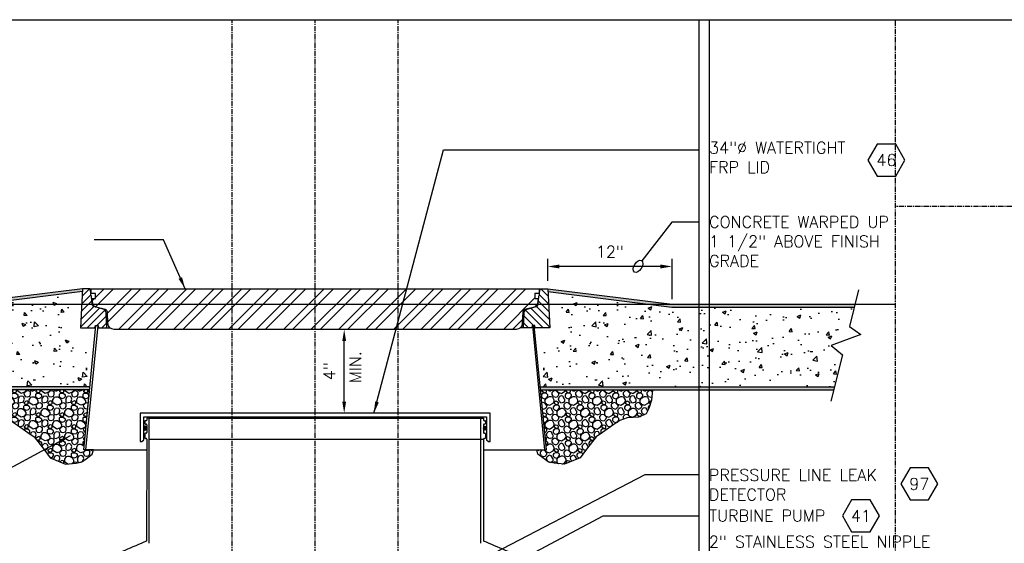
# Model space of a CAD drawing. Extents: x -750 to 90, y 3202 to 3394.
# Tile 36 of 72: x -415 to -320, y 3343 to 3394. Entities that reach past the tile are written whole.
import ezdxf
from ezdxf.enums import TextEntityAlignment as Align

# ---------------------------------------------------------------- set-up
doc = ezdxf.new("R2010")
doc.units = 0
doc.header["$MEASUREMENT"] = 0
doc.header["$PDSIZE"] = 1
doc.linetypes.add('CENTER1', pattern=[0.6625, 0.5, -0.075, 0.0125, -0.075])
doc.layers.get('0').update_dxf_attribs({"linetype": 'CONTINUOUS'})
doc.layers.get('DEFPOINTS').update_dxf_attribs({"linetype": 'CONTINUOUS'})
for name, color, linetype in [('CONCRETE-HATCH', 2, 'CONTINUOUS'), ('DIM', 3, 'CONTINUOUS'), ('FREEZE-ALWAYS', 7, 'CONTINUOUS'), ('FRP-SUMP', 2, 'CONTINUOUS'), ('PEAGRAVEL-HATCH', 7, 'CONTINUOUS'), ('TANK-MANHOLE-40', 2, 'CONTINUOUS'), ('TANK-MANHOLE-COVER-40', 2, 'CONTINUOUS'), ('TANK-MANHOLE-COVER-HATCH-40', 252, 'CONTINUOUS'), ('TANK-MANHOLE-HATCH-40', 7, 'CONTINUOUS'), ('TANK-SLAB', 6, 'CONTINUOUS'), ('TEXT', 3, 'CONTINUOUS')]:
    doc.layers.add(name, color=color, linetype=linetype)
doc.layers.add('FREEZE-LINES', color=8, linetype='CONTINUOUS', plot=False)
doc.styles.add('SIMPLEX', font='simplex')
doc.dimstyles.new('DIM12', dxfattribs={"dimscale": 12, "dimtxt": 0.09375, "dimasz": 0.09375, "dimexe": 0.0625, "dimexo": 0.0625, "dimgap": 0.0625, "dimtad": 1, "dimdec": 4, "dimzin": 3, "dimdsep": 46, "dimlunit": 4, "dimtxsty": 'SIMPLEX', "dimcen": 0, "dimclrd": 3, "dimclre": 3, "dimclrt": 3, "dimadec": 0, "dimazin": 0, "dimtfac": 1, "dimtdec": 4, "dimtmove": 0, "dimatfit": 3, "dimfxl": 1, "dimfrac": 2, "dimtolj": 1, "dimtzin": 3, "dimarcsym": 0})

# ---------------------------------------------------------------- blocks, each defined once
blk = doc.blocks.new('HEX')
at = {"color": 3}
blk.add_lwpolyline([(-0.0577, 0.1), (-0.1155, 0), (-0.0577, -0.1), (0.0577, -0.1), (0.1155, 0), (0.0577, 0.1)], close=True, dxfattribs=at)
at = {"color": 3, "style": 'SIMPLEX'}
blk.add_attdef('D#', text='', height=0.08, dxfattribs=at).set_placement((0, 0), align=Align.MIDDLE)
blk = doc.blocks.new('*D8')
at = {"layer": 'DEFPOINTS', "color": 0, "transparency": 16777216}
for p in [(-363.645, 3370.027), (-363.645, 3367.887), (-351.645, 3366.137)]:
    blk.add_point(p, dxfattribs=at)
at = {"layer": 'DIM', "color": 3, "lineweight": -2, "transparency": 16777216}
for p, q in [((-363.645, 3368.637), (-363.645, 3370.777)), ((-351.645, 3366.887), (-351.645, 3370.777)), ((-352.77, 3370.027), (-362.52, 3370.027))]:
    blk.add_line(p, q, dxfattribs=at)
at = {"layer": 'DIM', "color": 3, "transparency": 16777216}
for points in [[(-362.52, 3370.214), (-362.52, 3369.839), (-363.645, 3370.027)], [(-352.77, 3370.214), (-352.77, 3369.839), (-351.645, 3370.027)]]:
    blk.add_solid(points, dxfattribs=at)
at = {"layer": 'DIM', "color": 3, "transparency": 16777216, "insert": (-357.645, 3371.446), "char_height": 1.125, "attachment_point": 5, "style": 'SIMPLEX'}
blk.add_mtext('\\A1;12"', dxfattribs=at)
blk = doc.blocks.new('*D9')
at = {"layer": 'DEFPOINTS', "color": 0, "transparency": 16777216}
for p in [(-383.554, 3363.96), (-383.284, 3363.96), (-383.284, 3355.886)]:
    blk.add_point(p, dxfattribs=at)
at = {"layer": 'DIM', "color": 3, "lineweight": -2, "transparency": 16777216}
blk.add_line((-383.284, 3357.011), (-383.284, 3362.835), dxfattribs=at)
at = {"layer": 'DIM', "color": 3, "transparency": 16777216}
for points in [[(-383.472, 3362.835), (-383.097, 3362.835), (-383.284, 3363.96)], [(-383.472, 3357.011), (-383.097, 3357.011), (-383.284, 3355.886)]]:
    blk.add_solid(points, dxfattribs=at)
at = {"layer": 'DIM', "color": 3, "transparency": 16777216, "insert": (-384.704, 3359.923), "char_height": 1.125, "attachment_point": 5, "rotation": 90, "style": 'SIMPLEX'}
blk.add_mtext('\\A1;4"', dxfattribs=at)

msp = doc.modelspace()

# ---------------------------------------------------------------- hatches: boundary and pattern name
at = {"layer": 'CONCRETE-HATCH', "linetype": 'Continuous'}
h = msp.add_hatch(dxfattribs=at)
h.set_pattern_fill('AR-CONC', color=256, scale=0.5, style=0)
h.set_pattern_definition([(130, (-408.0898, 3358.4186), (-3.5863, -0.31376), [0.375, -4.125]), (185, (-408.0898, 3358.4186), (0.69376, 3.76096), [0.3, -3.3]), (79.549, (-408.3886, 3358.3924), (-2.89255, 3.4472), [0.3187, -3.5057]), (133.816, (-408.0898, 3359.4186), (-5.3362, -0.8276), [0.5625, -6.1875]), (83.364, (-408.5344, 3359.3496), (-4.6733, 4.8706), [0.47805, -5.2586]), (188.816, (-408.09, 3359.4186), (-4.6733, 4.8706), [0.45, -4.95]), (159, (-408.5898, 3359.1686), (-2.98454, -2.0131), [0.375, -4.125]), (214, (-408.5898, 3359.1686), (-1.21658, 3.62575), [0.3, -3.3]), (108.549, (-408.8385, 3359.0008), (-4.2011, 1.61265), [0.3187, -3.5057]), (142.5, (-408.0898, 3358.4186), (-0.0608, 1.66447), [0, -3.26, 0, -3.35, 0, -3.3125]), (172.5, (-408.0898, 3358.4186), (-1.31535, 1.97206), [0, -1.91, 0, -3.185, 0, -1.2625]), (212.5, (-406.9748, 3358.4186), (-2.66911, -0.112774), [0, -1.25, 0, -3.9, 0, -5.175]), (222.5, (-406.4748, 3358.4186), (-2.91593, 0.50052), [0, -1.625, 0, -2.59, 0, -3.675])])
h.paths.add_polyline_path([(-435.87165, 3362.39717), (-438.7189, 3363.47751), (-437.63551, 3364.25067), (-438.0992, 3366.10606), (-420.50975, 3366.10606), (-408.52726, 3367.60387), (-408.52726, 3366.38731), (-409.58976, 3365.13731), (-409.58976, 3362.41287), (-408.58976, 3362.41287), (-408.58976, 3362.38731), (-408.08976, 3362.38731), (-408.08976, 3358.41856), (-436.17798, 3358.41856), (-436.94678, 3361.49481)])
h = msp.add_hatch(dxfattribs=at)
h.set_pattern_fill('AR-CONC', color=256, scale=0.5, style=0)
h.set_pattern_definition([(50, (-364.083, 3358.4186), (3.5863, -0.31376), [0.375, -4.125]), (355, (-364.083, 3358.4186), (-0.69376, 3.76096), [0.3, -3.3]), (100.451, (-363.784, 3358.3924), (2.89255, 3.4472), [0.3187, -3.5057]), (46.184, (-364.083, 3359.4186), (5.3362, -0.8276), [0.5625, -6.1875]), (96.636, (-363.638, 3359.3496), (4.6733, 4.8706), [0.47805, -5.2586]), (351.184, (-364.083, 3359.4186), (4.6733, 4.8706), [0.45, -4.95]), (21, (-363.583, 3359.1686), (2.98454, -2.0131), [0.375, -4.125]), (326, (-363.583, 3359.1686), (1.21658, 3.62575), [0.3, -3.3]), (71.451, (-363.334, 3359.0008), (4.2011, 1.61265), [0.3187, -3.5057]), (37.5, (-364.0829, 3358.4186), (0.0608, 1.66447), [0, -3.26, 0, -3.35, 0, -3.3125]), (7.5, (-364.0829, 3358.4186), (1.31535, 1.97206), [0, -1.91, 0, -3.185, 0, -1.2625]), (327.5, (-365.1979, 3358.4186), (2.66911, -0.112774), [0, -1.25, 0, -3.9, 0, -5.175]), (317.5, (-365.6979, 3358.4186), (2.91593, 0.50052), [0, -1.625, 0, -2.59, 0, -3.675])])
h.paths.add_polyline_path([(-334.07342, 3366.10606), (-351.66288, 3366.10606), (-363.64537, 3367.60387), (-363.64537, 3366.38731), (-362.58287, 3365.13731), (-362.58287, 3362.41287), (-363.58287, 3362.41287), (-363.58287, 3362.38731), (-364.08287, 3362.38731), (-364.08287, 3358.41856), (-335.99465, 3358.41856), (-335.22584, 3361.49481), (-336.30098, 3362.39717), (-333.45372, 3363.47751), (-334.53711, 3364.25067)])
at = {"layer": 'FRP-SUMP'}
h = msp.add_hatch(color=256, dxfattribs=at)
edge = h.paths.add_edge_path()
edge.add_ellipse((-402.47266, 3354.44126), major_axis=(0, 0.2), ratio=0.72085956, start_angle=-71.0318319, end_angle=77.3217889, ccw=False)
edge.add_line((-402.33631, 3354.50626), (-402.33631, 3354.37625))
edge.add_ellipse((-402.47266, 3354.44126), major_axis=(0, 0.2), ratio=0.72085956, start_angle=102.6782111, end_angle=251.0318319, ccw=False)
edge.add_line((-402.61331, 3354.39736), (-402.61331, 3354.48515))
h = msp.add_hatch(color=256, dxfattribs=at)
edge = h.paths.add_edge_path()
edge.add_ellipse((-369.69997, 3354.44126), major_axis=(0, 0.2), ratio=0.72085956, start_angle=282.6782111, end_angle=431.0318319)
edge.add_line((-369.83631, 3354.50626), (-369.83631, 3354.37625))
edge.add_ellipse((-369.69997, 3354.44126), major_axis=(0, 0.2), ratio=0.72085956, start_angle=108.9681681, end_angle=257.3217889)
edge.add_line((-369.55931, 3354.39736), (-369.55931, 3354.48515))
at = {"layer": 'PEAGRAVEL-HATCH', "linetype": 'Continuous'}
h = msp.add_hatch(dxfattribs=at)
h.set_pattern_fill('K13', color=256, scale=0.15, angle=45, style=0)
h.set_pattern_definition([(18.43495, (-13.6386, 2131.8153), (1.145513, 1.145513), [0.1462664, -3.4761637]), (341.56505, (-13.7312, 2131.2219), (1.145513, -1.145513), [0.167446, -3.4549842]), (71.56505, (-13.28165, 2131.337), (1.145513, 1.145513), [0.2202847, -3.4021454]), (59.036244, (-13.80575, 2131.53674), (1.14551299, 1.14551298), [0.324835, -6.3545962]), (198.43495, (-14.099, 2132.5092), (1.145513, 1.145513), [0.1554204, -3.4670097]), (149.036244, (-13.9756, 2132.43514), (1.14551298, -1.14551299), [0.1439368, -6.5354943]), (71.56505, (-13.9925, 2132.2382), (1.145513, 1.145513), [0.053412, -3.569018]), (149.036244, (-14.2125, 2132.15792), (1.14551298, -1.14551299), [0.1686214, -6.5108097]), (300.963757, (-13.9047, 2132.011), (-1.14551299, 1.14551298), [0.1008757, -6.5785554]), (329.036244, (-14.0585, 2132.1033), (1.14551298, -1.14551299), [0.1793832, -6.500048]), (120.963757, (-14.37392, 2131.71045), (-1.14551299, 1.14551298), [0.1211056, -6.5583256]), (225, (-14.3155, 2132.1033), (-2.291026, -2e-14), [0.1707825, -1.4492175]), (198.43495, (-13.9789, 2131.64555), (1.145513, 1.145513), [0.1943598, -3.4280703]), (149.036244, (-14.1633, 2131.5841), (1.14551298, -1.14551299), [0.2456213, -6.4338098]), (120.963757, (-13.8331, 2132.2936), (-1.14551299, 1.14551298), [0.164738, -6.514693]), (149.036244, (-13.50432, 2132.09634), (1.14551298, -1.14551299), [0.3834064, -6.2960247]), (198.43495, (-14.3381, 2131.05475), (1.145513, 1.145513), [0.3286329, -3.2937972]), (120.963757, (-14.2008, 2131.41587), (-1.14551299, 1.14551298), [0.207423, -6.472008]), (329.036244, (-14.6021, 2131.77047), (1.14551298, -1.14551299), [0.3435275, -6.3359036]), (239.036244, (-14.9125, 2131.72953), (1.14551299, 1.14551298), [0.2932156, -6.3862155]), (315, (-14.3208, 2130.7156), (2e-14, -2.291026), [0.1258707, -1.4941293]), (288.43495, (-14.39526, 2130.9391), (-1.145513, 1.145513), [0.2355205, -3.3869096]), (161.56505, (-14.093, 2130.5804), (1.145513, -1.145513), [0.1462591, -3.476171]), (198.43495, (-13.87084, 2130.65445), (1.145513, 1.145513), [0.2342041, -3.388226]), (341.56505, (-14.0151, 2131.21174), (1.145513, -1.145513), [0.1501193, -3.4723108]), (18.43495, (-14.1763, 2131.158), (1.145513, 1.145513), [0.1699328, -3.4524973]), (315, (-13.8727, 2131.1643), (2e-14, -2.291026), [0.164305, -1.455695]), (45, (-14.3953, 2130.9391), (2.291026, 2e-14), [0.3096043, -1.3103957]), (45, (-14.338, 2131.0548), (2.291026, 2e-14), [0.1941188, -1.4258812]), (5e-13, (-14.7897, 2131.7705), (1.145513, 1.145513), [0.18757, -2.103456]), (270, (-14.2008, 2131.4159), (1.145513, 1.145513), [0.2238538, -2.0671721]), (270, (-15.0634, 2131.4781), (1.145513, 1.145513), [0.1137452, -2.1772807]), (18.43495, (-14.9125, 2131.7295), (1.145513, 1.145513), [0.1294822, -3.4929479]), (225, (-14.2465, 2132.46), (-2.291026, -2e-14), [0.156462, -1.463538]), (90, (-14.3571, 2132.2447), (1.145513, 1.145513), [0.10474, -2.186286]), (90, (-13.9756, 2132.2889), (1.145513, 1.145513), [0.146285, -2.144741]), (180, (-14.1263, 2132.1579), (1.145513, 1.145513), [0.0862435, -2.2047825]), (30.963757, (-14.12628, 2132.15792), (1.14551298, 1.14551299), [0.1560122, -6.523419]), (90, (-13.7565, 2130.845), (1.145513, 1.145513), [0.2031168, -2.0879092]), (59.036244, (-13.87084, 2130.65445), (1.14551299, 1.14551298), [0.222181, -6.45725]), (225, (-13.2817, 2131.337), (-2.291026, -2e-14), [0.150823, -1.469177]), (108.43495, (-13.212, 2131.54596), (-1.145513, 1.145513), [0.19008, -3.4323501]), (135, (-13.2721, 2131.7263), (-2e-14, 2.291026), [0.1258707, -1.4941293]), (341.56505, (-13.49986, 2131.86154), (1.145513, -1.145513), [0.1462591, -3.476171]), (198.43495, (-13.3883, 2131.2303), (1.145513, 1.145513), [0.1939975, -3.4284326]), (135, (-13.7312, 2131.222), (-2e-14, 2.291026), [0.1054288, -1.5145712]), (270, (-13.8057, 2131.5367), (1.145513, 1.145513), [0.2402591, -2.0507669]), (45, (-13.9789, 2131.6455), (2.291026, 2e-14), [0.1783725, -1.4416275]), (5e-13, (-14.3155, 2132.1033), (1.145513, 1.145513), [0.2569598, -2.0340662]), (270, (-13.8528, 2131.9245), (1.145513, 1.145513), [0.152819, -2.138207]), (270, (-14.4362, 2131.9825), (1.145513, 1.145513), [0.1682216, -2.1228043]), (270, (-13.9178, 2132.5099), (1.145513, 1.145513), [0.0750026, -2.2160233])])
h.paths.add_polyline_path([(-418.28049, 3356.3369), (-418.54599, 3357.1481), (-418.6397, 3358.13731), (-407.84274, 3358.13731), (-408.41542, 3352.35606), (-408.22694, 3352.35606), (-407.47901, 3352.35606), (-407.58544, 3351.94943), (-408.17346, 3351.4747), (-408.57849, 3351.18244), (-409.14103, 3351.07003), (-410.15363, 3350.95762), (-411.63876, 3351.58711), (-412.2611, 3352.40407), (-413.1914, 3353.59129), (-413.79819, 3354.02809), (-414.81334, 3354.7145), (-415.49017, 3355.17316), (-416.17209, 3355.4321), (-417.26534, 3355.4945), (-418.02628, 3355.81751)])
h = msp.add_hatch(dxfattribs=at)
h.set_pattern_fill('K13', color=256, scale=0.15, angle=45, style=0)
h.set_pattern_definition([(161.56505, (-758.534, 2131.8153), (-1.145513, 1.145513), [0.1462664, -3.4761637]), (198.43495, (-758.4414, 2131.2219), (-1.145513, -1.145513), [0.167446, -3.4549842]), (108.43495, (-758.891, 2131.337), (-1.145513, 1.145513), [0.2202847, -3.4021454]), (120.963757, (-758.36688, 2131.53674), (-1.14551299, 1.14551298), [0.324835, -6.3545962]), (341.56505, (-758.0736, 2132.5092), (-1.145513, 1.145513), [0.1554204, -3.4670097]), (30.963756, (-758.197, 2132.43514), (-1.14551298, -1.14551299), [0.1439368, -6.5354943]), (108.43495, (-758.1801, 2132.2382), (-1.145513, 1.145513), [0.053412, -3.569018]), (30.963756, (-757.9601, 2132.15792), (-1.14551298, -1.14551299), [0.1686214, -6.5108097]), (239.036244, (-758.26793, 2132.011), (1.14551299, 1.14551298), [0.1008757, -6.5785554]), (210.963756, (-758.1141, 2132.1033), (-1.14551298, -1.14551299), [0.1793832, -6.500048]), (59.036243, (-757.7987, 2131.71045), (1.14551299, 1.14551298), [0.1211056, -6.5583256]), (315, (-757.8572, 2132.1033), (2.291026, -4e-16), [0.1707825, -1.4492175]), (341.56505, (-758.1937, 2131.64555), (-1.145513, 1.145513), [0.1943598, -3.4280703]), (30.963756, (-758.00932, 2131.5841), (-1.14551298, -1.14551299), [0.2456213, -6.4338098]), (59.036243, (-758.33954, 2132.2936), (1.14551299, 1.14551298), [0.164738, -6.514693]), (30.963756, (-758.6683, 2132.09634), (-1.14551298, -1.14551299), [0.3834064, -6.2960247]), (341.56505, (-757.83456, 2131.05475), (-1.145513, 1.145513), [0.3286329, -3.2937972]), (59.036243, (-757.97182, 2131.41587), (1.14551299, 1.14551298), [0.207423, -6.472008]), (210.963756, (-757.57053, 2131.77047), (-1.14551298, -1.14551299), [0.3435275, -6.3359036]), (300.963756, (-757.26012, 2131.72953), (-1.14551299, 1.14551298), [0.2932156, -6.3862155]), (225, (-757.8518, 2130.7156), (-4e-16, -2.291026), [0.1258707, -1.4941293]), (251.56505, (-757.7774, 2130.9391), (1.145513, 1.145513), [0.2355205, -3.3869096]), (18.43495, (-758.0796, 2130.5804), (-1.145513, -1.145513), [0.1462591, -3.476171]), (341.56505, (-758.3018, 2130.65445), (-1.145513, 1.145513), [0.2342041, -3.388226]), (198.43495, (-758.1575, 2131.21174), (-1.145513, -1.145513), [0.1501193, -3.4723108]), (161.56505, (-757.9963, 2131.158), (-1.145513, 1.145513), [0.1699328, -3.4524973]), (225, (-758.2999, 2131.1643), (-4e-16, -2.291026), [0.164305, -1.455695]), (135, (-757.7774, 2130.9391), (-2.291026, 0), [0.3096043, -1.3103957]), (135, (-757.8346, 2131.0548), (-2.291026, 0), [0.1941188, -1.4258812]), (180, (-757.383, 2131.7705), (-1.145513, 1.145513), [0.18757, -2.103456]), (270, (-757.9718, 2131.4159), (-1.145513, 1.145513), [0.2238538, -2.0671721]), (270, (-757.1093, 2131.4781), (-1.145513, 1.145513), [0.1137452, -2.1772807]), (161.56505, (-757.2601, 2131.7295), (-1.145513, 1.145513), [0.1294822, -3.4929479]), (315, (-757.9261, 2132.46), (2.291026, -4e-16), [0.156462, -1.463538]), (90, (-757.8155, 2132.2447), (-1.145513, 1.145513), [0.10474, -2.186286]), (90, (-758.197, 2132.2889), (-1.145513, 1.145513), [0.146285, -2.144741]), (0, (-758.0463, 2132.1579), (-1.145513, 1.145513), [0.0862435, -2.2047825]), (149.036244, (-758.04635, 2132.15792), (-1.14551298, 1.14551299), [0.1560122, -6.523419]), (90, (-758.4161, 2130.845), (-1.145513, 1.145513), [0.2031168, -2.0879092]), (120.963757, (-758.3018, 2130.65445), (-1.14551299, 1.14551298), [0.222181, -6.45725]), (315, (-758.891, 2131.337), (2.291026, -4e-16), [0.150823, -1.469177]), (71.56505, (-758.9606, 2131.54596), (1.145513, 1.145513), [0.19008, -3.4323501]), (45, (-758.9005, 2131.7263), (0, 2.291026), [0.1258707, -1.4941293]), (198.43495, (-758.6728, 2131.86154), (-1.145513, -1.145513), [0.1462591, -3.476171]), (341.56505, (-758.7843, 2131.2303), (-1.145513, 1.145513), [0.1939975, -3.4284326]), (45, (-758.4414, 2131.222), (0, 2.291026), [0.1054288, -1.5145712]), (270, (-758.3669, 2131.5367), (-1.145513, 1.145513), [0.2402591, -2.0507669]), (135, (-758.1937, 2131.6455), (-2.291026, 0), [0.1783725, -1.4416275]), (180, (-757.8572, 2132.1033), (-1.145513, 1.145513), [0.2569598, -2.0340662]), (270, (-758.3198, 2131.9245), (-1.145513, 1.145513), [0.152819, -2.138207]), (270, (-757.7364, 2131.9825), (-1.145513, 1.145513), [0.1682216, -2.1228043]), (270, (-758.2548, 2132.5099), (-1.145513, 1.145513), [0.0750026, -2.2160233])])
h.paths.add_polyline_path([(-353.89213, 3356.3369), (-353.62663, 3357.1481), (-353.53292, 3358.13731), (-364.32988, 3358.13731), (-363.7572, 3352.35606), (-363.94569, 3352.35606), (-364.69361, 3352.35606), (-364.58719, 3351.94943), (-363.99917, 3351.4747), (-363.59413, 3351.18244), (-363.03159, 3351.07003), (-362.019, 3350.95762), (-360.53386, 3351.58711), (-359.91152, 3352.40407), (-358.98122, 3353.59129), (-358.37444, 3354.02809), (-357.35928, 3354.7145), (-356.68245, 3355.17316), (-356.00053, 3355.4321), (-354.90729, 3355.4945), (-354.14635, 3355.81751)])
at = {"layer": 'TANK-MANHOLE-COVER-HATCH-40'}
h = msp.add_hatch(dxfattribs=at)
h.set_pattern_fill('ANSI32', color=256, scale=5, style=0)
h.set_pattern_definition([(45, (-407.7005, 3363.9601), (-1.325825, 1.325825), []), (45, (-406.8166, 3363.9601), (-1.325825, 1.325825), [])])
edge = h.paths.add_edge_path()
edge.add_line((-366.69104, 3363.96014), (-405.48158, 3363.96014))
edge.add_arc((-405.48158, 3364.55069), 0.59055, 182.9998438, 270, ccw=False)
edge.add_line((-406.07132, 3364.51979), (-406.1305, 3365.64899))
edge.add_arc((-406.3664, 3365.63663), 0.23622, 2.9998438, 75)
edge.add_line((-406.30526, 3365.8648), (-407.25787, 3366.12005))
edge.add_arc((-407.15598, 3366.50034), 0.3937, 186.3110293, 255, ccw=False)
edge.add_line((-407.54729, 3366.45706), (-407.60206, 3366.95227))
edge.add_line((-407.60206, 3366.95227), (-407.2871, 3366.95227))
edge.add_line((-407.2871, 3366.95227), (-407.2871, 3367.42471))
edge.add_line((-407.2871, 3367.42471), (-407.70049, 3367.42471))
edge.add_line((-407.70049, 3367.42471), (-407.70049, 3367.79872))
edge.add_line((-407.70049, 3367.79872), (-407.64934, 3367.88731))
edge.add_line((-407.64934, 3367.88731), (-364.52328, 3367.88731))
edge.add_line((-364.52328, 3367.88731), (-364.47214, 3367.79872))
edge.add_line((-364.47214, 3367.79872), (-364.47214, 3367.42471))
edge.add_line((-364.47214, 3367.42471), (-364.88552, 3367.42471))
edge.add_line((-364.88552, 3367.42471), (-364.88552, 3366.95227))
edge.add_line((-364.88552, 3366.95227), (-364.57056, 3366.95227))
edge.add_line((-364.57056, 3366.95227), (-364.62533, 3366.45706))
edge.add_arc((-365.01665, 3366.50034), 0.3937, 285, 353.6889707, ccw=False)
edge.add_line((-364.91475, 3366.12005), (-365.86737, 3365.8648))
edge.add_arc((-365.80623, 3365.63663), 0.23622, 105, 177.0001562)
edge.add_line((-366.04213, 3365.64899), (-366.1013, 3364.51979))
edge.add_arc((-366.69104, 3364.55069), 0.59055, 270, 357.0001562, ccw=False)
at = {"layer": 'TANK-MANHOLE-HATCH-40', "linetype": 'Continuous'}
h = msp.add_hatch(dxfattribs=at)
h.set_pattern_fill('LINE', color=256, scale=4, angle=45, style=0)
h.set_pattern_definition([(45, (-1910.96526, 2382.3726), (-0.35355339, 0.35355339), [])])
h.paths.add_polyline_path([(-408.52726, 3367.88731), (-407.87188, 3367.88731, -0.36397023), (-407.79433, 3367.82224), (-407.73986, 3367.51329), (-407.73986, 3367.29534), (-407.66112, 3367.15896), (-407.59152, 3366.36351, 0.31529879), (-407.41734, 3366.15593), (-406.55121, 3365.92385, -0.3249197), (-406.25995, 3365.56417), (-406.18362, 3364.10778), (-406.98954, 3364.10778), (-407.03119, 3364.344), (-407.24355, 3364.344), (-407.26741, 3364.344), (-407.30907, 3364.10778), (-408.72533, 3364.10778)])
h = msp.add_hatch(dxfattribs=at)
h.set_pattern_fill('LINE', color=256, scale=4, angle=135, style=0)
h.set_pattern_definition([(135, (-1910.96526, 2382.3726), (-0.35355339, -0.35355339), [])])
h.paths.add_polyline_path([(-363.64537, 3367.88731), (-364.30075, 3367.88731, 0.36397023), (-364.37829, 3367.82224), (-364.43277, 3367.51329), (-364.43277, 3367.29534), (-364.51151, 3367.15896), (-364.5811, 3366.36351, -0.31529879), (-364.75529, 3366.15593), (-365.62141, 3365.92385, 0.3249197), (-365.91268, 3365.56417), (-365.989, 3364.10778), (-365.18308, 3364.10778), (-365.14143, 3364.344), (-364.92908, 3364.344), (-364.90521, 3364.344), (-364.86356, 3364.10778), (-363.44729, 3364.10778)])
at = {"layer": 'TANK-SLAB', "linetype": 'Continuous'}
for points in [[(-408.54221, 3367.602), (-408.52726, 3367.88731), (-420.52726, 3366.38731), (-438.16949, 3366.38731), (-438.0992, 3366.10606), (-420.50975, 3366.10606)], [(-334.00314, 3366.38731), (-351.64537, 3366.38731), (-363.64537, 3367.88731), (-363.63041, 3367.602), (-351.66288, 3366.10606), (-334.07342, 3366.10606)], [(-407.84274, 3358.13731), (-407.81488, 3358.41856), (-436.17798, 3358.41856), (-436.10769, 3358.13731)], [(-364.35774, 3358.41856), (-364.32988, 3358.13731), (-336.06494, 3358.13731), (-335.99465, 3358.41856)]]:
    msp.add_hatch(color=256, dxfattribs=at).paths.add_polyline_path(points)

# ---------------------------------------------------------------- linework, layer by layer
at = {"layer": 'DEFPOINTS', "linetype": 'Continuous'}
for points in [[(-407.47901, 3352.35606), (-408.41542, 3352.35606), (-407.84274, 3358.13731), (-418.6397, 3358.13731), (-418.54599, 3357.1481), (-418.28049, 3356.3369), (-418.02628, 3355.81751), (-417.26534, 3355.4945), (-416.17209, 3355.4321), (-415.49017, 3355.17316), (-414.81334, 3354.7145), (-413.79819, 3354.02809), (-413.1914, 3353.59129), (-412.2611, 3352.40407), (-411.63876, 3351.58711), (-410.15363, 3350.95762), (-409.14103, 3351.07003), (-408.57849, 3351.18244), (-408.17346, 3351.4747), (-407.58544, 3351.94943), (-407.47901, 3352.35606)], [(-364.69361, 3352.35606), (-363.7572, 3352.35606), (-364.32988, 3358.13731), (-353.53292, 3358.13731), (-353.62663, 3357.1481), (-353.89213, 3356.3369), (-354.14635, 3355.81751), (-354.90729, 3355.4945), (-356.00053, 3355.4321), (-356.68245, 3355.17316), (-357.35928, 3354.7145), (-358.37444, 3354.02809), (-358.98122, 3353.59129), (-359.91152, 3352.40407), (-360.53386, 3351.58711), (-362.019, 3350.95762), (-363.03159, 3351.07003), (-363.59413, 3351.18244), (-363.99917, 3351.4747), (-364.58719, 3351.94943), (-364.69361, 3352.35606)]]:
    msp.add_lwpolyline(points, close=True, dxfattribs=at)
at = {"layer": 'FREEZE-ALWAYS', "color": 60, "linetype": 'Continuous'}
msp.add_lwpolyline([(-462.08631, 3393.81703), (-198.08631, 3393.81703), (-198.08631, 3201.81703), (-462.08631, 3201.81703)], close=True, dxfattribs=at)
at = {"layer": 'FREEZE-LINES', "color": 8, "linetype": 'CENTER1'}
for p, q in [((-394.08631, 3253.50724), (-394.08631, 3393.81703)), ((-386.08631, 3253.50724), (-386.08631, 3393.81703)), ((-378.08631, 3253.50724), (-378.08631, 3393.81703)), ((-330.08631, 3202.03541), (-330.08631, 3393.81703)), ((-198.08631, 3375.81703), (-330.08631, 3375.81703))]:
    msp.add_line(p, q, dxfattribs=at)
at = {"layer": 'FREEZE-LINES', "color": 8, "linetype": 'Continuous'}
for p, q in [((-349.08631, 3393.81703), (-349.08631, 3253.50724)), ((-348.08631, 3393.81703), (-348.08631, 3253.50724)), ((-462.08631, 3366.38731), (-330.08631, 3366.38731))]:
    msp.add_line(p, q, dxfattribs=at)
at = {"layer": 'FRP-SUMP'}
for p, q in [((-402.52631, 3355.09876), (-402.52631, 3354.89314)), ((-402.39631, 3355.15876), (-402.46631, 3355.15876)), ((-402.08631, 3355.39564), (-402.33631, 3355.39564)), ((-402.33631, 3355.39564), (-402.33631, 3355.21876)), ((-402.08631, 3353.14564), (-402.08631, 3355.39564)), ((-370.08631, 3353.14564), (-370.08631, 3355.39564)), ((-370.08631, 3355.39564), (-369.83631, 3355.39564)), ((-369.83631, 3355.39564), (-369.83631, 3355.21876)), ((-369.77631, 3355.15876), (-369.70631, 3355.15876)), ((-369.64631, 3355.09876), (-369.64631, 3354.89314)), ((-402.46381, 3354.83064), (-402.40131, 3354.83064)), ((-402.33631, 3354.76814), (-402.33631, 3354.01814)), ((-369.83631, 3354.76814), (-369.83631, 3354.01814)), ((-369.70881, 3354.83064), (-369.77131, 3354.83064)), ((-402.52631, 3353.89314), (-402.52631, 3353.51814)), ((-402.40131, 3353.95564), (-402.46381, 3353.95564)), ((-402.46381, 3353.45564), (-402.39631, 3353.45564)), ((-402.33631, 3353.39564), (-402.33978, 3343.5606)), ((-402.08631, 3343.34266), (-402.08631, 3353.14564)), ((-370.08631, 3343.34266), (-370.08631, 3353.14564)), ((-369.83631, 3353.39564), (-369.83284, 3343.5606)), ((-369.70881, 3353.45564), (-369.77631, 3353.45564)), ((-369.77131, 3353.95564), (-369.70881, 3353.95564)), ((-369.64631, 3353.89314), (-369.64631, 3353.51814))]:
    msp.add_line(p, q, dxfattribs=at)
at = {"layer": 'FRP-SUMP', "color": 7, "linetype": 'Continuous'}
for p, q in [((-402.08631, 3355.39564), (-392.0944, 3355.39564)), ((-392.0944, 3355.39564), (-370.08631, 3355.39564)), ((-402.08631, 3353.39564), (-395.50454, 3353.39564)), ((-395.50454, 3353.39564), (-389.33612, 3353.39564)), ((-389.33612, 3353.39564), (-369.83631, 3353.39564))]:
    msp.add_line(p, q, dxfattribs=at)
at = {"layer": 'FRP-SUMP'}
msp.add_lwpolyline([(-402.96344, 3353.15444), (-402.80482, 3353.15444), (-402.61331, 3353.31514), (-402.61331, 3355.52879), (-369.55931, 3355.52879), (-369.55931, 3353.31514), (-369.3678, 3353.15444), (-369.20918, 3353.15444), (-369.20918, 3355.87879), (-402.96344, 3355.87879), (-402.96344, 3353.15444)], dxfattribs=at)
for centre, radius, start, end in [((-402.46631, 3355.09876), 0.06, 90, 180), ((-402.39631, 3355.21876), 0.06, 270, 0), ((-369.77631, 3355.21876), 0.06, 180, 270), ((-369.70631, 3355.09876), 0.06, 0, 90), ((-402.46381, 3354.89314), 0.0625, 180, 270), ((-402.40317, 3354.76366), 0.06701, 3.8335197, 88.4130857), ((-402.40317, 3354.02262), 0.06701, 271.5869143, 356.1664803), ((-369.76946, 3354.76366), 0.06701, 91.5869143, 176.1664803), ((-369.76946, 3354.02262), 0.06701, 183.8335197, 268.4130857), ((-369.70881, 3354.89314), 0.0625, 270, 0), ((-402.46381, 3353.89314), 0.0625, 90, 180), ((-402.46381, 3353.51814), 0.0625, 180, 270), ((-402.39631, 3353.39564), 0.06, 360, 90), ((-369.77631, 3353.39564), 0.06, 90, 180), ((-369.70881, 3353.89314), 0.0625, 0, 90), ((-369.70881, 3353.51814), 0.0625, 270, 0), ((-348.42273, 3214.63978), 139.74129, 112.6955788, 114.5798006), ((-423.7499, 3214.63978), 139.74129, 65.4201994, 67.3044212)]:
    msp.add_arc(centre, radius, start, end, dxfattribs=at)
at = {"layer": 'FRP-SUMP', "extrusion": (0, 0, -1)}
msp.add_ellipse((-402.47266, 3354.44126), major_axis=(0, 0.2), ratio=0.72085956, dxfattribs=at)
at = {"layer": 'FRP-SUMP'}
msp.add_ellipse((-369.69997, 3354.44126), major_axis=(0, 0.2), ratio=0.72085956, dxfattribs=at)
at = {"layer": 'TANK-MANHOLE-40', "color": 7}
for p, q in [((-407.87188, 3367.88731), (-364.30075, 3367.88731)), ((-406.18362, 3364.10778), (-405.87219, 3364.10778)), ((-365.989, 3364.10778), (-366.30043, 3364.10778))]:
    msp.add_line(p, q, dxfattribs=at)
at = {"layer": 'TANK-MANHOLE-40', "color": 7, "linetype": 'Continuous'}
for p, q in [((-408.22694, 3352.35606), (-402.33668, 3352.35606)), ((-369.83595, 3352.35606), (-363.94569, 3352.35606))]:
    msp.add_line(p, q, dxfattribs=at)
at = {"layer": 'TANK-MANHOLE-40', "linetype": 'Continuous'}
for points in [[(-407.03119, 3364.344), (-406.98954, 3364.10778), (-406.18362, 3364.10778), (-406.25995, 3365.56417, 0.3249197), (-406.55121, 3365.92385), (-407.41734, 3366.15593, -0.31529879), (-407.59152, 3366.36351), (-407.66112, 3367.15896), (-407.73986, 3367.29534), (-407.73986, 3367.51329), (-407.79433, 3367.82224, 0.36397023), (-407.87188, 3367.88731), (-408.52726, 3367.88731), (-408.72533, 3364.10778), (-407.30907, 3364.10778), (-407.26741, 3364.344)], [(-365.14143, 3364.344), (-365.18308, 3364.10778), (-365.989, 3364.10778), (-365.91268, 3365.56417, -0.3249197), (-365.62141, 3365.92385), (-364.75529, 3366.15593, 0.31529879), (-364.5811, 3366.36351), (-364.51151, 3367.15896), (-364.43277, 3367.29534), (-364.43277, 3367.51329), (-364.37829, 3367.82224, -0.36397023), (-364.30075, 3367.88731), (-363.64537, 3367.88731), (-363.44729, 3364.10778), (-364.86356, 3364.10778), (-364.90521, 3364.344)]]:
    msp.add_lwpolyline(points, format="xyb", close=True, dxfattribs=at)
for points in [[(-407.03944, 3364.344), (-408.22694, 3352.35606), (-408.41542, 3352.35606), (-407.22792, 3364.344)], [(-365.13319, 3364.344), (-363.94569, 3352.35606), (-363.7572, 3352.35606), (-364.9447, 3364.344)]]:
    msp.add_lwpolyline(points, close=True, dxfattribs=at)
at = {"layer": 'TANK-MANHOLE-COVER-40', "linetype": 'Continuous'}
msp.add_lwpolyline([(-366.69104, 3363.96014), (-405.48158, 3363.96014, -0.39896034), (-406.07132, 3364.51979), (-406.1305, 3365.64899, 0.32492045), (-406.30526, 3365.8648), (-407.25787, 3366.12005, -0.30902091), (-407.54729, 3366.45706), (-407.60206, 3366.95227), (-407.2871, 3366.95227), (-407.2871, 3367.42471), (-407.70049, 3367.42471), (-407.70049, 3367.79872), (-407.64934, 3367.88731), (-364.52328, 3367.88731), (-364.47214, 3367.79872), (-364.47214, 3367.42471), (-364.88552, 3367.42471), (-364.88552, 3366.95227), (-364.57056, 3366.95227), (-364.62533, 3366.45706, -0.30902091), (-364.91475, 3366.12005), (-365.86737, 3365.8648, 0.32492045), (-366.04213, 3365.64899), (-366.1013, 3364.51979, -0.39896034)], format="xyb", close=True, dxfattribs=at)
at = {"layer": 'TANK-SLAB'}
for p, q in [((-407.81488, 3358.41856), (-436.17798, 3358.41856)), ((-407.84274, 3358.13731), (-436.10769, 3358.13731)), ((-364.35774, 3358.41856), (-335.99465, 3358.41856)), ((-364.32988, 3358.13731), (-336.06494, 3358.13731))]:
    msp.add_line(p, q, dxfattribs=at)
for points in [[(-408.52726, 3367.88731), (-420.52726, 3366.38731), (-438.16949, 3366.38731)], [(-408.54221, 3367.602), (-420.50975, 3366.10606), (-438.0992, 3366.10606)], [(-363.64537, 3367.88731), (-351.64537, 3366.38731), (-334.00314, 3366.38731)], [(-363.63041, 3367.602), (-351.66288, 3366.10606), (-334.07342, 3366.10606)]]:
    msp.add_lwpolyline(points, dxfattribs=at)
at = {"layer": 'TANK-SLAB', "linetype": 'Continuous'}
msp.add_lwpolyline([(-333.65461, 3367.78188), (-334.53711, 3364.25067), (-333.45372, 3363.47751), (-336.30098, 3362.39717), (-335.22584, 3361.49481), (-336.33553, 3357.05458)], dxfattribs=at)
at = {"layer": 'TEXT', "linetype": 'Continuous'}
msp.add_lwpolyline([(-349.08631, 3374.31325), (-351.6796, 3374.31325), (-354.56786, 3370.56627)], dxfattribs=at)
at = {"layer": 'TEXT'}
msp.add_ellipse((-354.93935, 3370.03255), major_axis=(-0.34078, -0.55656), ratio=0.56887089, dxfattribs=at)

# ---------------------------------------------------------------- block references
ref = msp.add_blockref('HEX', (-330.96955, 3380.28668), dxfattribs=dict(at, xscale=15.46987781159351, yscale=15.46987781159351, zscale=15.46987781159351))
ref.add_attrib('D#', '46', dxfattribs={"layer": '0', "height": 1.125, "style": 'SIMPLEX'}).set_placement((-330.96955, 3380.28668), align=Align.MIDDLE)
ref = msp.add_blockref('HEX', (-327.79944, 3349.0708), dxfattribs=dict(at, xscale=15.46987781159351, yscale=15.46987781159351, zscale=15.46987781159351))
ref.add_attrib('D#', '97', dxfattribs={"layer": '0', "height": 1.125, "style": 'SIMPLEX'}).set_placement((-327.79944, 3349.0708), align=Align.MIDDLE)
ref = msp.add_blockref('HEX', (-333.43673, 3345.98267), dxfattribs=dict(at, xscale=15.46987781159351, yscale=15.46987781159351, zscale=15.46987781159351))
ref.add_attrib('D#', '41', dxfattribs={"layer": '0', "height": 1.125, "style": 'SIMPLEX'}).set_placement((-333.43673, 3345.98267), align=Align.MIDDLE)

# ---------------------------------------------------------------- texts
at = {"layer": 'DIM', "insert": (-382.21885, 3360.33505), "char_height": 1.125, "attachment_point": 5, "rotation": 90, "style": 'SIMPLEX'}
msp.add_mtext('MIN.', dxfattribs=at)
at = {"layer": 'TEXT', "char_height": 1.125, "attachment_point": 1, "style": 'SIMPLEX'}
for s, insert, width in [('\\pt2.16;34"∅ WATERTIGHT FRP LID', (-348.08631, 3382.03162), 15.90511), ('CONCRETE WARPED UP 1 1/2" ABOVE FINISH GRADE', (-348.08631, 3374.87575), 20.5189887), ('PRESSURE LINE LEAK DETECTOR', (-348.09625, 3350.48009), 20.2735), ('TURBINE PUMP', (-348.08631, 3346.56344), 17.4870987), ('\\pt2.16;2" STAINLESS STEEL NIPPLE', (-348.09625, 3344.05056), 30.5061357)]:
    msp.add_mtext(s, dxfattribs=dict(at, insert=insert, width=width))

# ---------------------------------------------------------------- dimensions: what is measured, and where the dimension line sits
at = {"layer": 'DIM'}
dim = msp.add_linear_dim(base=(-363.64537, 3370.02679), p1=(-351.64537, 3366.13731), p2=(-363.64537, 3367.88731), angle=180, text='12"', dimstyle='DIM12', dxfattribs=at)
dim.commit()
dim.dimension.update_dxf_attribs({"geometry": '*D8', "text_midpoint": (-357.64537, 3371.44643)})
dim = msp.add_linear_dim(base=(-383.28411, 3363.96014), p1=(-383.28411, 3355.88614), p2=(-383.55434, 3363.96014), angle=90, text='4"', dimstyle='DIM12', override={"dimse1": 1, "dimse2": 1}, dxfattribs=at)
dim.commit()
dim.dimension.update_dxf_attribs({"geometry": '*D9', "text_midpoint": (-384.70375, 3359.92314)})

# ---------------------------------------------------------------- leaders
at = {"layer": 'TEXT'}
for points in [[(-380.40949, 3355.88614), (-373.69342, 3381.26522), (-349.08631, 3381.26522)], [(-398.6399, 3367.88731), (-400.70226, 3372.58666), (-407.41599, 3372.58666)], [(-377.84154, 3337.74368), (-354.25817, 3349.96665), (-349.08631, 3349.96665)], [(-377.09343, 3336.04444), (-358.29341, 3345.98149), (-349.08631, 3345.98149)]]:
    msp.add_leader(points, dimstyle='DIM12', dxfattribs=at)
at = {"layer": 'TEXT', "linetype": 'Continuous'}
msp.add_leader([(-409.73058, 3353.68873), (-421.97941, 3347.11798), (-425.99851, 3347.11798)], dimstyle='DIM12', override={"dimgap": 0.0625, "dimtad": 0}, dxfattribs=at)

doc.saveas('drawing.dxf')
